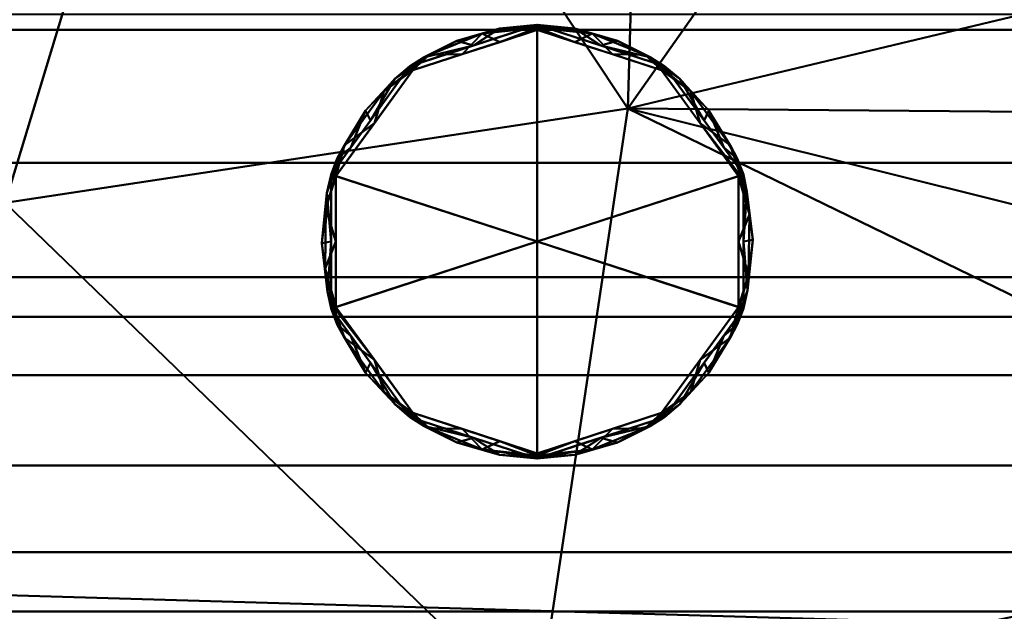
# Model space of a CAD drawing. Header units: millimetres. Extents: x -205 to 209, y -289 to 230.
# Tile 7 of 10: x 2 to 138, y 75 to 157. Entities that reach past the tile are written whole.
import ezdxf

# ---------------------------------------------------------------- set-up
doc = ezdxf.new("R2010")
doc.units = ezdxf.units.MM
doc.layers.add('3D-G-PLANOTM', color=6, linetype='Continuous', lineweight=30)

# ---------------------------------------------------------------- blocks, each defined once
blk = doc.blocks.new('族几何图形组合_2719-_3D_')
at = {"layer": '3D-G-PLANOTM', "lineweight": 40}
mesh = blk.add_polyface(dxfattribs=at)
corners = [(-200.77, 229.5, 53.75), (-146.04, 229.5, 30.53), (-88.68, 229.5, 14.81), (-29.74, 229.5, 6.88), (29.74, 229.5, 6.88), (88.69, 229.5, 14.81), (146.05, 229.5, 30.53), (200.77, 229.5, 53.75), (201.73, 201.09, 49.48), (202.53, 172.39, 47.22), (203.06, 143.58, 46.93), (203.2, 115.46, 48.49), (203.24, 87.67, 51.98), (203.55, 59.94, 57.64), (204.16, 32.42, 65.53), (204.58, 5.72, 75.22), (204.44, -20.45, 86.62), (203.56, -46.01, 99.62), (202, -70.65, 114.09), (199.68, -94.13, 129.82), (195.68, -117, 146.62), (189.29, -138.65, 163.52), (182.37, -158.94, 181.5), (174.19, -178.62, 201), (164.32, -196.82, 220.74), (152.53, -213.59, 240.58), (138.77, -228.88, 260.33), (123.4, -242.57, 280.06), (106.93, -254.6, 299.98), (89.74, -264.92, 320.25), (72.15, -273.5, 340.97), (54.47, -280.31, 362.26), (37.1, -285.34, 384.28), (20.97, -288.58, 407.54), (23.15, -288.58, 408.66), (25.27, -288.58, 409.9), (0.37, -289.11, 409.9), (-25.27, -288.58, 409.9), (-23.15, -288.58, 408.66), (-20.97, -288.58, 407.54), (-37.1, -285.34, 384.28), (-54.47, -280.31, 362.26), (-72.15, -273.5, 340.97), (-89.74, -264.92, 320.25), (-106.93, -254.6, 299.98), (-123.4, -242.57, 280.06), (-138.77, -228.88, 260.33), (-152.53, -213.59, 240.58), (-164.32, -196.82, 220.74), (-174.19, -178.62, 201), (-182.37, -158.94, 181.5), (-189.29, -138.65, 163.52), (-195.68, -117, 146.62), (-199.68, -94.13, 129.82), (-202, -70.65, 114.09), (-203.56, -46.01, 99.62), (-204.44, -20.45, 86.62), (-204.58, 5.72, 75.22), (-204.16, 32.42, 65.53), (-203.55, 59.94, 57.64), (-203.24, 87.67, 51.98), (-203.2, 115.46, 48.49), (-203.06, 143.58, 46.93), (-202.53, 172.39, 47.22), (-201.73, 201.09, 49.48), (14.93, -288.8, 409.9), (-14.97, -288.79, 409.9), (20.1, -288.69, 409.9), (-20.12, -288.69, 409.9), (22.69, -288.63, 409.9), (-22.7, -288.63, 409.9), (23.98, -288.61, 409.9), (-21.41, -288.66, 409.9), (21.4, -288.66, 409.9), (-23.98, -288.61, 409.9), (23.33, -288.62, 409.9), (-20.76, -288.67, 409.9), (20.75, -288.68, 409.9), (-23.34, -288.62, 409.9), (23.01, -288.63, 409.9), (-20.44, -288.68, 409.9), (20.43, -288.68, 409.9), (-23.02, -288.63, 409.9), (22.85, -288.63, 409.9), (-20.6, -288.68, 409.9), (20.59, -288.68, 409.9), (-22.86, -288.63, 409.9), (22.93, -288.63, 409.9), (-22.94, -288.63, 409.9), (-22.06, -288.58, 408.1), (22.06, -288.58, 408.1), (-24.1, -288.58, 409.21), (24.1, -288.58, 409.21), (-22.6, -288.58, 408.38), (21.51, -288.58, 407.82), (21.24, -288.58, 407.68), (-21.51, -288.58, 407.82), (22.6, -288.58, 408.38), (-23.62, -288.58, 408.94), (23.62, -288.58, 408.94), (-22.88, -288.58, 408.52), (21.78, -288.58, 407.96), (21.1, -288.58, 407.61), (-21.24, -288.58, 407.68), (-21.78, -288.58, 407.96), (22.88, -288.58, 408.52), (-23.39, -288.58, 408.8), (23.39, -288.58, 408.8), (-23.01, -288.58, 408.59), (21.65, -288.58, 407.89), (-23.51, -288.58, 408.87), (-21.1, -288.58, 407.61), (-21.65, -288.58, 407.89), (23.01, -288.58, 408.59), (23.27, -288.58, 408.73), (-23.27, -288.58, 408.73), (23.51, -288.58, 408.87), (-23.08, -288.58, 408.63), (-21.09, -288.67, 409.9), (-22.05, -288.65, 409.9), (22.77, -288.63, 409.9), (-22.78, -288.63, 409.9), (23.17, -288.62, 409.9), (-23.18, -288.62, 409.9), (21.07, -288.67, 409.9), (23.66, -288.61, 409.9), (-23.66, -288.61, 409.9), (22.04, -288.65, 409.9), (-21.25, -288.66, 409.9), (-20.93, -288.67, 409.9), (-21.73, -288.65, 409.9), (-22.37, -288.64, 409.9), (22.36, -288.64, 409.9), (21.23, -288.67, 409.9), (23.09, -288.63, 409.9), (-23.1, -288.62, 409.9), (20.91, -288.67, 409.9), (23.5, -288.62, 409.9), (-23.5, -288.62, 409.9), (21.72, -288.66, 409.9), (-21.57, -288.66, 409.9), (-21.89, -288.65, 409.9), (-22.54, -288.64, 409.9), (22.53, -288.64, 409.9), (21.88, -288.65, 409.9), (23.41, -288.62, 409.9), (-23.42, -288.62, 409.9), (21.56, -288.66, 409.9), (21.38, -288.58, 407.75), (-23.56, -288.58, 408.9), (22.74, -288.58, 408.45), (-21.92, -288.58, 408.03), (-22.74, -288.58, 408.45), (23.86, -288.58, 409.08), (21.92, -288.58, 408.03), (-22.33, -288.58, 408.24), (-21.38, -288.58, 407.75), (23.56, -288.58, 408.9), (-23.86, -288.58, 409.08), (22.33, -288.58, 408.24), (23.74, -288.58, 409.01), (-22.19, -288.58, 408.17), (23.68, -288.58, 408.97), (-23.74, -288.58, 409.01), (22.19, -288.58, 408.17), (23.8, -288.58, 409.04), (-23.8, -288.58, 409.04), (-23.68, -288.58, 408.97), (23.82, -288.61, 409.9), (-23.82, -288.61, 409.9), (23.74, -288.61, 409.9), (23.58, -288.62, 409.9), (-23.58, -288.61, 409.9), (-23.74, -288.61, 409.9), (23.98, -288.58, 409.14), (23.92, -288.58, 409.11), (-23.98, -288.58, 409.14), (-23.92, -288.58, 409.11), (-23.9, -288.61, 409.9), (23.9, -288.61, 409.9), (-24.04, -288.58, 409.18), (24.04, -288.58, 409.18), (31.48, -224.92, 210.63), (0, -48.21, 46), (-48.6, -245.18, 251.22), (89.63, -145.72, 125.17), (-73.59, 60.41, 14.14), (73.59, 60.41, 14.14), (-75.27, -148.09, 123.78), (95.97, -212.65, 207.98), (-100.38, -222.89, 226.76), (53.73, -263.42, 297.34), (-128.67, -160.44, 153.72), (0, 131.53, -0.89), (-46.16, -272.72, 324.88), (-15, -275.67, 328.28), (14.89, -273.21, 319.22), (-69.01, -202.5, 184.33), (-10.7, -185.38, 154.25), (-14.6, -121.5, 92.9), (-7.54, -248.17, 251.76), (-104.18, -40.3, 55.6), (104.18, -40.3, 55.6), (-86.2, 144.55, 7.04), (86.2, 144.55, 7.04)]
mesh.append_faces([[corners[k] for k in face] for face in [(28, 191, 27), (29, 191, 28), (27, 189, 26), (31, 191, 30), (123, 115, 135), (97, 132, 159), (151, 130, 89), (22, 185, 21), (133, 109, 73), (150, 132, 97), (65, 32, 67), (13, 187, 12), (88, 117, 86), (44, 190, 43), (69, 113, 120), (47, 190, 46), (115, 123, 106), (46, 190, 45), (3, 203, 2), (72, 112, 128), (117, 88, 38), (57, 201, 56), (98, 138, 167), (60, 186, 59), (59, 186, 58), (24, 189, 23), (155, 131, 93), (109, 133, 94), (148, 136, 95), (136, 148, 124), (132, 150, 143), (130, 151, 140), (131, 155, 119), (75, 157, 145), (119, 161, 141), (172, 167, 138), (175, 170, 153), (167, 172, 163), (170, 175, 168), (180, 74, 91), (74, 180, 178), (26, 189, 25), (49, 190, 48), (41, 194, 40), (66, 195, 36), (17, 202, 16), (6, 204, 5), (11, 204, 10)]], dxfattribs={"vtx0": -1, "vtx1": -1})
mesh.append_faces([[corners[k] for k in face] for face in [(189, 185, 22), (36, 195, 196), (32, 65, 191), (189, 27, 191), (14, 202, 187), (18, 185, 202), (12, 187, 204), (204, 6, 9), (193, 204, 187), (40, 194, 68), (43, 190, 194), (192, 54, 201), (1, 203, 63), (193, 203, 3), (183, 201, 186), (204, 193, 4), (186, 201, 58), (195, 66, 194), (200, 197, 198), (196, 182, 191), (200, 198, 182), (202, 183, 187), (183, 186, 187), (193, 186, 203), (185, 198, 199), (194, 190, 184), (185, 189, 182), (197, 184, 190), (182, 189, 191), (197, 192, 188), (49, 192, 190), (187, 186, 193), (195, 194, 184), (200, 195, 184), (196, 195, 200), (65, 196, 191), (192, 197, 190), (197, 188, 198), (199, 198, 188), (185, 182, 198), (201, 199, 188), (185, 199, 183), (200, 184, 197), (196, 200, 182), (199, 201, 183), (188, 192, 201), (185, 183, 202), (203, 186, 60)]], dxfattribs={"vtx0": -1, "vtx1": -1, "vtx2": -1})
mesh.append_faces([[corners[k] for k in face] for face in [(103, 76, 129), (79, 34, 114), (96, 118, 128), (75, 107, 116), (149, 78, 146), (33, 77, 85), (185, 20, 21), (75, 116, 157), (70, 108, 100), (69, 105, 113), (202, 14, 15), (187, 13, 14), (153, 170, 125), (204, 11, 12), (124, 148, 94), (204, 9, 10), (122, 114, 107), (38, 88, 82), (34, 79, 87), (67, 32, 33), (194, 41, 42), (39, 80, 84), (82, 115, 38), (174, 179, 168), (156, 129, 118), (86, 117, 108), (107, 75, 122), (190, 47, 48), (95, 136, 77), (113, 83, 120), (192, 50, 51), (72, 104, 112), (108, 70, 121), (94, 133, 124), (73, 109, 101), (39, 68, 80), (39, 84, 76), (78, 110, 106), (203, 1, 2), (108, 121, 86), (68, 39, 40), (34, 87, 83), (201, 54, 55), (114, 134, 79), (141, 161, 89), (129, 156, 103), (140, 151, 104), (143, 150, 105), (114, 122, 134), (115, 82, 135), (171, 162, 160), (98, 146, 138), (90, 144, 139), (104, 72, 140), (89, 130, 141), (131, 152, 93), (105, 69, 143), (127, 164, 159), (99, 137, 145), (78, 149, 110), (139, 154, 90), (146, 98, 149), (142, 100, 152), (125, 165, 153), (147, 101, 154), (118, 96, 156), (178, 180, 176), (164, 127, 144), (162, 171, 137), (137, 99, 162), (126, 166, 163), (144, 90, 164), (125, 160, 165), (126, 158, 166), (181, 71, 179), (160, 125, 171), (158, 126, 173), (168, 175, 174), (169, 176, 177), (176, 169, 178), (71, 181, 92), (179, 174, 181), (192, 52, 53), (190, 44, 45), (193, 3, 4), (196, 65, 36), (204, 4, 5), (203, 62, 63)]], dxfattribs={"vtx0": -1, "vtx2": -1})
mesh.append_faces([[corners[k] for k in face] for face in [(33, 85, 81, 67), (76, 103, 111, 39), (77, 33, 102, 95)]], dxfattribs={"vtx0": -1, "vtx3": -1})
mesh.append_faces([[corners[k] for k in face] for face in [(0, 1, 64)]], dxfattribs={"vtx1": -1})
mesh.append_faces([[corners[k] for k in face] for face in [(29, 30, 191), (157, 99, 145), (24, 25, 189), (147, 73, 101), (139, 147, 154), (31, 32, 191), (22, 23, 189), (132, 127, 159), (19, 20, 185), (113, 34, 83), (15, 16, 202), (8, 9, 6), (131, 142, 152), (18, 19, 185), (177, 158, 173), (142, 70, 100), (112, 96, 128), (53, 54, 192), (42, 43, 194), (66, 68, 194), (51, 52, 192), (49, 50, 192), (63, 64, 1), (123, 78, 106), (61, 62, 203), (57, 58, 201), (55, 56, 201), (155, 161, 119), (172, 126, 163), (173, 169, 177), (17, 18, 202), (60, 61, 203)]], dxfattribs={"vtx1": -1, "vtx2": -1})
mesh.append_faces([[corners[k] for k in face] for face in [(74, 37, 91), (6, 7, 8), (92, 35, 71)]], dxfattribs={"vtx2": -1})
mesh = blk.add_polyface(dxfattribs=at)
corners = [(-53.71, -280.56, 409.9), (53.71, -280.56, 409.9), (76.25, -271.67, 409.9), (97.16, -260.72, 409.9), (116.17, -248.14, 409.9), (132.97, -234.38, 409.9), (147.28, -219.87, 409.9), (158.91, -205.04, 409.9), (168.11, -190.38, 409.9), (175.25, -176.34, 409.9), (180.69, -163.42, 409.9), (184.79, -152.08, 409.9), (187.91, -142.79, 409.9), (190.35, -135.42, 409.9), (192.33, -129.21, 409.9), (194.03, -123.36, 409.9), (195.66, -117.08, 409.9), (197.25, -109.76, 409.9), (198.77, -100.85, 409.9), (200.2, -89.79, 409.9), (201.51, -76.59, 409.9), (202.64, -61.78, 409.9), (203.56, -45.96, 409.9), (204.21, -29.7, 409.9), (204.54, -13.55, 409.9), (204.6, 2.2, 409.9), (204.44, 17.43, 409.9), (204.17, 32.04, 409.9), (203.85, 45.93, 409.9), (203.56, 59, 409.9), (203.37, 71.28, 409.9), (203.26, 83.18, 409.9), (203.21, 95.16, 409.9), (203.2, 107.67, 409.9), (203.2, 121.21, 409.9), (203.13, 137.04, 409.9), (202.85, 157.55, 409.9), (-202.85, 157.55, 409.9), (-203.13, 137.04, 409.9), (-203.2, 121.21, 409.9), (-203.2, 107.67, 409.9), (-203.21, 95.16, 409.9), (-203.26, 83.18, 409.9), (-203.37, 71.28, 409.9), (-203.56, 59, 409.9), (-203.85, 45.93, 409.9), (-204.17, 32.04, 409.9), (-204.44, 17.43, 409.9), (-204.6, 2.2, 409.9), (-204.54, -13.55, 409.9), (-204.21, -29.7, 409.9), (-203.56, -45.96, 409.9), (-202.64, -61.78, 409.9), (-201.51, -76.59, 409.9), (-200.2, -89.79, 409.9), (-198.77, -100.85, 409.9), (-197.25, -109.76, 409.9), (-195.66, -117.08, 409.9), (-194.03, -123.36, 409.9), (-192.33, -129.21, 409.9), (-190.35, -135.42, 409.9), (-187.91, -142.79, 409.9), (-184.79, -152.08, 409.9), (-180.69, -163.42, 409.9), (-175.25, -176.34, 409.9), (-168.11, -190.38, 409.9), (-158.91, -205.04, 409.9), (-147.28, -219.87, 409.9), (-132.97, -234.38, 409.9), (-116.17, -248.14, 409.9), (-97.16, -260.72, 409.9), (-76.25, -271.67, 409.9)]
mesh.append_faces([[corners[k] for k in face] for face in [(38, 35, 36, 37), (2, 0, 1)]], dxfattribs={"vtx0": -1})
mesh.append_faces([[corners[k] for k in face] for face in [(19, 55, 18), (31, 42, 30)]], dxfattribs={"vtx0": -1, "vtx1": -1})
mesh.append_faces([[corners[k] for k in face] for face in [(59, 14, 18, 55)]], dxfattribs={"vtx0": -1, "vtx1": -1, "vtx2": -1, "vtx3": -1})
mesh.append_faces([[corners[k] for k in face] for face in [(4, 10, 69, 70)]], dxfattribs={"vtx0": -1, "vtx1": -1, "vtx3": -1})
mesh.append_faces([[corners[k] for k in face] for face in [(61, 12, 13, 60), (62, 11, 12, 61), (15, 17, 18, 14), (60, 13, 14, 59), (44, 28, 29, 43), (43, 29, 30, 42), (41, 32, 33, 40), (39, 34, 35, 38), (40, 33, 34, 39), (42, 31, 32, 41), (65, 67, 68, 64), (64, 68, 69, 63), (28, 44, 45)]], dxfattribs={"vtx0": -1, "vtx2": -1})
mesh.append_faces([[corners[k] for k in face] for face in [(16, 17, 15), (7, 8, 6), (66, 67, 65), (57, 58, 56)]], dxfattribs={"vtx1": -1})
mesh.append_faces([[corners[k] for k in face] for face in [(62, 63, 11), (53, 54, 20)]], dxfattribs={"vtx1": -1, "vtx2": -1})
mesh.append_faces([[corners[k] for k in face] for face in [(10, 11, 63, 69)]], dxfattribs={"vtx1": -1, "vtx2": -1, "vtx3": -1})
mesh.append_faces([[corners[k] for k in face] for face in [(3, 4, 70, 71), (2, 3, 71, 0), (8, 9, 5, 6), (4, 5, 9, 10), (23, 24, 49, 50), (22, 23, 50, 51), (24, 25, 48, 49), (25, 26, 47, 48), (26, 27, 46, 47), (27, 28, 45, 46), (21, 22, 51, 52), (20, 21, 52, 53), (19, 20, 54, 55), (58, 59, 55, 56)]], dxfattribs={"vtx1": -1, "vtx3": -1})
blk = doc.blocks.new('族几何图形组合_8211-_3D_')
at = {"layer": '3D-G-PLANOTM', "lineweight": 40}
mesh = blk.add_polyface(dxfattribs=at)
corners = [(172.5, 75, 418.3), (172.5, -114.2, 418.3), (166.62, -158.85, 418.3), (149.39, -200.45, 418.3), (121.98, -236.18, 418.3), (86.25, -263.59, 418.3), (44.65, -280.82, 418.3), (0, -286.7, 418.3), (-44.65, -280.82, 418.3), (-86.25, -263.59, 418.3), (-121.98, -236.18, 418.3), (-149.39, -200.45, 418.3), (-166.62, -158.85, 418.3), (-172.5, -114.2, 418.3), (-172.5, 75, 418.3), (-155, 75, 418.3), (-155, 155.44, 418.3), (155, 155.44, 418.3), (155, 75, 418.3)]
mesh.append_faces([[corners[k] for k in face] for face in [(18, 15, 16, 17), (1, 18, 0)]], dxfattribs={"vtx0": -1})
mesh.append_faces([[corners[k] for k in face] for face in [(7, 1, 6)]], dxfattribs={"vtx0": -1, "vtx1": -1})
mesh.append_faces([[corners[k] for k in face] for face in [(13, 18, 1, 7)]], dxfattribs={"vtx0": -1, "vtx1": -1, "vtx2": -1, "vtx3": -1})
mesh.append_faces([[corners[k] for k in face] for face in [(13, 9, 10)]], dxfattribs={"vtx0": -1, "vtx2": -1})
mesh.append_faces([[corners[k] for k in face] for face in [(13, 7, 8, 9), (1, 4, 5, 6)]], dxfattribs={"vtx0": -1, "vtx3": -1})
mesh.append_faces([[corners[k] for k in face] for face in [(11, 12, 13, 10)]], dxfattribs={"vtx2": -1})
mesh.append_faces([[corners[k] for k in face] for face in [(13, 14, 15, 18)]], dxfattribs={"vtx2": -1, "vtx3": -1})
mesh.append_faces([[corners[k] for k in face] for face in [(1, 2, 3, 4)]], dxfattribs={"vtx3": -1})
mesh = blk.add_polyface(dxfattribs=at)
corners = [(155, 155.44, 466.8), (155, 155.44, 418.3), (-155, 155.44, 418.3), (-155, 155.44, 466.8)]
mesh.append_faces([[corners[k] for k in face] for face in [(0, 1, 2, 3)]])
mesh = blk.add_polyface(dxfattribs=at)
corners = [(155, 75, 453.3), (155, 115.75, 456.9), (155, 155.44, 466.8), (-155, 155.44, 466.8), (-155, 115.75, 456.9), (-155, 75, 453.3)]
mesh.append_faces([[corners[k] for k in face] for face in [(2, 3, 4, 1), (5, 0, 1, 4)]], dxfattribs={"vtx2": -1})

msp = doc.modelspace()

# ---------------------------------------------------------------- block references
at = {"color": 251, "lineweight": 40}
msp.add_blockref('族几何图形组合_2719-_3D_', (0, 0), dxfattribs=at)
at = {"layer": '3D-G-PLANOTM', "lineweight": 40}
msp.add_blockref('族几何图形组合_8211-_3D_', (0, 0), dxfattribs=at)

# ---------------------------------------------------------------- meshes
mesh = msp.add_polyface(dxfattribs=at)
corners = [(73.65, 156.15, 415.58), (56.02, 150.42, 415.58), (45.12, 135.42, 415.58), (45.12, 116.88, 415.58), (56.02, 101.88, 415.58), (73.65, 96.15, 415.58), (73.65, 96.33, 416.99), (73.65, 96.86, 418.3), (56.43, 102.45, 418.3), (45.79, 117.1, 418.3), (45.79, 135.2, 418.3), (56.43, 149.85, 418.3), (73.65, 155.44, 418.3), (73.65, 155.97, 416.99), (63.25, 100.24, 418.3), (58.76, 100.32, 417), (51.11, 109.78, 418.3), (46.97, 112.84, 416.99), (43.83, 125.93, 416.97), (63.25, 152.06, 418.3), (58.76, 151.99, 417), (51.11, 142.53, 418.3), (46.97, 139.47, 416.99), (64.83, 99.02, 415.58), (52.41, 105.38, 417.36), (64.83, 153.29, 415.58), (52.41, 146.93, 417.36), (50.57, 109.38, 415.58), (50.57, 142.92, 415.58), (53.92, 103.65, 416.47), (49.89, 108.01, 416.67), (47.84, 113.13, 415.58), (45.98, 114.67, 416.28), (44.64, 119.2, 416.95), (45.79, 126.15, 418.3), (44.4, 130.73, 417.64), (44.54, 132.9, 416.7), (44.29, 122.43, 417.66), (45.42, 117.19, 417.61), (53.92, 148.66, 416.47), (49.89, 144.29, 416.67), (47.84, 139.17, 415.58), (45.98, 137.63, 416.28), (68.45, 98.55, 418.3), (73.65, 96.57, 417.58), (66.05, 97.38, 417.21), (68.43, 96.66, 416.35), (62.52, 98.36, 416.4), (57.92, 100.66, 416.29), (45.12, 126.15, 415.58), (68.45, 153.75, 418.3), (73.65, 155.73, 417.58), (66.05, 154.92, 417.21), (68.43, 155.64, 416.35), (62.52, 153.94, 416.4), (57.92, 151.64, 416.29)]
mesh.append_faces([[corners[k] for k in face] for face in [(43, 44, 7)]], dxfattribs={"vtx0": -1})
mesh.append_faces([[corners[k] for k in face] for face in [(8, 15, 14), (25, 53, 0), (13, 52, 51), (6, 46, 5), (27, 30, 31), (5, 46, 23), (23, 48, 4), (49, 36, 2), (3, 33, 49), (0, 53, 13)]], dxfattribs={"vtx0": -1, "vtx1": -1})
mesh.append_faces([[corners[k] for k in face] for face in [(23, 47, 48), (20, 39, 26), (20, 54, 55), (35, 36, 18), (24, 15, 8), (30, 29, 24), (32, 33, 3), (52, 50, 51), (18, 49, 33), (54, 52, 53), (6, 45, 46), (11, 20, 26), (15, 24, 29), (35, 37, 34), (18, 37, 35), (37, 18, 33), (16, 17, 24), (17, 32, 30), (40, 26, 39), (55, 39, 20), (22, 21, 26), (30, 24, 17), (48, 47, 15), (27, 29, 30), (30, 32, 31), (33, 32, 17), (37, 38, 9), (36, 49, 18), (10, 22, 35), (36, 35, 22), (36, 22, 42), (38, 37, 33), (33, 17, 38), (16, 38, 17), (26, 40, 22), (39, 28, 40), (41, 42, 40), (36, 42, 2), (40, 42, 22), (45, 14, 15), (43, 45, 44), (46, 47, 23), (47, 45, 15), (45, 47, 46), (15, 29, 48), (29, 4, 48), (53, 52, 13), (52, 20, 19), (54, 53, 25), (52, 54, 20), (25, 55, 54), (1, 39, 55)]], dxfattribs={"vtx0": -1, "vtx1": -1, "vtx2": -1})
mesh.append_faces([[corners[k] for k in face] for face in [(32, 3, 31), (35, 34, 10), (52, 19, 50), (55, 25, 1)]], dxfattribs={"vtx0": -1, "vtx2": -1})
mesh.append_faces([[corners[k] for k in face] for face in [(16, 9, 38), (43, 14, 45), (8, 16, 24), (21, 11, 26), (10, 21, 22), (11, 19, 20), (28, 41, 40), (27, 4, 29), (9, 34, 37), (1, 28, 39), (41, 2, 42), (6, 44, 45)]], dxfattribs={"vtx1": -1, "vtx2": -1})
mesh.append_faces([[corners[k] for k in face] for face in [(50, 12, 51)]], dxfattribs={"vtx2": -1})
mesh = msp.add_polyface(dxfattribs=at)
corners = [(73.65, 126.15, 409.9), (73.65, 96.15, 409.9), (56.02, 101.88, 409.9), (45.12, 116.88, 409.9), (45.12, 135.42, 409.9), (56.02, 150.42, 409.9), (73.65, 156.15, 409.9)]
mesh.append_faces([[corners[k] for k in face] for face in [(0, 4, 5, 6)]], dxfattribs={"vtx0": -1})
mesh.append_faces([[corners[k] for k in face] for face in [(0, 3, 4)]], dxfattribs={"vtx0": -1, "vtx2": -1})
mesh.append_faces([[corners[k] for k in face] for face in [(0, 1, 2, 3)]], dxfattribs={"vtx3": -1})
mesh = msp.add_polyface(dxfattribs=at)
corners = [(73.65, 156.15, 409.9), (56.02, 150.42, 409.9), (45.12, 135.42, 409.9), (45.12, 116.88, 409.9), (56.02, 101.88, 409.9), (73.65, 96.15, 409.9), (73.65, 96.15, 415.58), (56.02, 101.88, 415.58), (45.12, 116.88, 415.58), (45.12, 135.42, 415.58), (56.02, 150.42, 415.58), (73.65, 156.15, 415.58), (50.57, 109.38, 409.9), (50.57, 109.38, 415.58), (64.83, 99.02, 415.58), (64.83, 99.02, 409.9), (45.12, 126.15, 409.9), (45.12, 126.15, 415.58), (62.47, 152.52, 415.58), (64.83, 153.29, 409.9), (50.57, 142.92, 415.58), (50.57, 142.92, 409.9), (68.06, 154.33, 415.58)]
mesh.append_faces([[corners[k] for k in face] for face in [(1, 18, 19), (19, 22, 0), (18, 1, 10)]], dxfattribs={"vtx0": -1, "vtx1": -1})
mesh.append_faces([[corners[k] for k in face] for face in [(19, 18, 22)]], dxfattribs={"vtx0": -1, "vtx2": -1})
mesh.append_faces([[corners[k] for k in face] for face in [(6, 14, 15, 5)]], dxfattribs={"vtx1": -1})
mesh.append_faces([[corners[k] for k in face] for face in [(14, 7, 4, 15), (13, 8, 3, 12), (7, 13, 12, 4), (16, 3, 8, 17), (2, 16, 17, 9), (21, 2, 9, 20), (1, 21, 20, 10)]], dxfattribs={"vtx1": -1, "vtx3": -1})
mesh.append_faces([[corners[k] for k in face] for face in [(22, 11, 0)]], dxfattribs={"vtx2": -1})
mesh = msp.add_polyface(dxfattribs=at)
corners = [(73.65, 155.44, 418.3), (56.43, 149.85, 418.3), (45.79, 135.2, 418.3), (45.79, 117.1, 418.3), (56.43, 102.45, 418.3), (73.65, 96.86, 418.3), (73.65, 126.15, 418.3)]
mesh.append_faces([[corners[k] for k in face] for face in [(1, 2, 6, 0)]], dxfattribs={"vtx1": -1})
mesh.append_faces([[corners[k] for k in face] for face in [(2, 3, 6)]], dxfattribs={"vtx1": -1, "vtx2": -1})
mesh.append_faces([[corners[k] for k in face] for face in [(4, 5, 6, 3)]], dxfattribs={"vtx2": -1})
mesh = msp.add_polyface(dxfattribs=at)
corners = [(73.65, 126.15, 409.9), (73.65, 156.15, 409.9), (91.28, 150.42, 409.9), (102.18, 135.42, 409.9), (102.18, 116.88, 409.9), (91.28, 101.88, 409.9), (73.65, 96.15, 409.9)]
mesh.append_faces([[corners[k] for k in face] for face in [(0, 4, 5, 6)]], dxfattribs={"vtx0": -1})
mesh.append_faces([[corners[k] for k in face] for face in [(4, 0, 3)]], dxfattribs={"vtx0": -1, "vtx1": -1})
mesh.append_faces([[corners[k] for k in face] for face in [(0, 1, 2, 3)]], dxfattribs={"vtx3": -1})
mesh = msp.add_polyface(dxfattribs=at)
corners = [(73.65, 96.15, 415.58), (91.28, 101.88, 415.58), (102.18, 116.88, 415.58), (102.18, 135.42, 415.58), (91.28, 150.42, 415.58), (73.65, 156.15, 415.58), (73.65, 155.97, 416.99), (73.65, 155.44, 418.3), (90.87, 149.85, 418.3), (101.51, 135.2, 418.3), (101.51, 117.1, 418.3), (90.87, 102.45, 418.3), (73.65, 96.86, 418.3), (73.65, 96.33, 416.99), (84.05, 152.06, 418.3), (88.54, 151.99, 417), (96.19, 142.53, 418.3), (100.33, 139.47, 416.99), (103.47, 126.38, 416.97), (84.05, 100.24, 418.3), (88.54, 100.32, 417), (96.19, 109.78, 418.3), (100.33, 112.84, 416.99), (82.47, 153.29, 415.58), (94.89, 146.93, 417.36), (82.47, 99.02, 415.58), (94.89, 105.38, 417.36), (96.73, 142.92, 415.58), (96.73, 109.38, 415.58), (93.38, 148.66, 416.47), (97.41, 144.29, 416.67), (99.46, 139.17, 415.58), (101.32, 137.63, 416.28), (102.66, 133.1, 416.95), (101.51, 126.15, 418.3), (102.9, 121.57, 417.64), (102.76, 119.4, 416.7), (103.01, 129.88, 417.66), (101.88, 135.11, 417.61), (93.38, 103.65, 416.47), (97.41, 108.01, 416.67), (99.46, 113.13, 415.58), (101.32, 114.67, 416.28), (78.85, 153.75, 418.3), (73.65, 155.73, 417.58), (81.25, 154.92, 417.21), (78.87, 155.64, 416.35), (84.78, 153.94, 416.4), (89.38, 151.64, 416.29), (102.18, 126.15, 415.58), (78.85, 98.55, 418.3), (73.65, 96.57, 417.58), (81.25, 97.38, 417.21), (78.87, 96.66, 416.35), (84.78, 98.36, 416.4), (89.38, 100.66, 416.29)]
mesh.append_faces([[corners[k] for k in face] for face in [(43, 44, 7)]], dxfattribs={"vtx0": -1})
mesh.append_faces([[corners[k] for k in face] for face in [(8, 15, 14), (25, 53, 0), (13, 52, 51), (6, 46, 5), (27, 30, 31), (5, 46, 23), (23, 48, 4), (49, 36, 2), (3, 33, 49), (0, 53, 13)]], dxfattribs={"vtx0": -1, "vtx1": -1})
mesh.append_faces([[corners[k] for k in face] for face in [(23, 47, 48), (20, 39, 26), (20, 54, 55), (35, 36, 18), (24, 15, 8), (6, 45, 46), (32, 33, 3), (52, 50, 51), (18, 49, 33), (54, 52, 53), (11, 20, 26), (15, 24, 29), (30, 29, 24), (35, 37, 34), (18, 37, 35), (37, 18, 33), (16, 17, 24), (17, 32, 30), (40, 26, 39), (55, 39, 20), (22, 21, 26), (30, 24, 17), (48, 47, 15), (27, 29, 30), (30, 32, 31), (33, 32, 17), (37, 38, 9), (36, 49, 18), (10, 22, 35), (36, 35, 22), (36, 22, 42), (38, 37, 33), (33, 17, 38), (16, 38, 17), (26, 40, 22), (39, 28, 40), (41, 42, 40), (36, 42, 2), (40, 42, 22), (45, 14, 15), (43, 45, 44), (46, 47, 23), (47, 45, 15), (45, 47, 46), (15, 29, 48), (29, 4, 48), (53, 52, 13), (52, 20, 19), (54, 53, 25), (52, 54, 20), (25, 55, 54), (1, 39, 55)]], dxfattribs={"vtx0": -1, "vtx1": -1, "vtx2": -1})
mesh.append_faces([[corners[k] for k in face] for face in [(32, 3, 31), (35, 34, 10), (52, 19, 50), (55, 25, 1)]], dxfattribs={"vtx0": -1, "vtx2": -1})
mesh.append_faces([[corners[k] for k in face] for face in [(16, 9, 38), (43, 14, 45), (8, 16, 24), (21, 11, 26), (10, 21, 22), (11, 19, 20), (28, 41, 40), (27, 4, 29), (9, 34, 37), (1, 28, 39), (41, 2, 42), (6, 44, 45)]], dxfattribs={"vtx1": -1, "vtx2": -1})
mesh.append_faces([[corners[k] for k in face] for face in [(50, 12, 51)]], dxfattribs={"vtx2": -1})
mesh = msp.add_polyface(dxfattribs=at)
corners = [(73.65, 96.15, 409.9), (91.28, 101.88, 409.9), (102.18, 116.88, 409.9), (102.18, 135.42, 409.9), (91.28, 150.42, 409.9), (73.65, 156.15, 409.9), (73.65, 156.15, 415.58), (91.28, 150.42, 415.58), (102.18, 135.42, 415.58), (102.18, 116.88, 415.58), (91.28, 101.88, 415.58), (73.65, 96.15, 415.58), (96.73, 142.92, 409.9), (96.73, 142.92, 415.58), (82.47, 153.29, 415.58), (82.47, 153.29, 409.9), (102.18, 126.15, 409.9), (102.18, 126.15, 415.58), (84.83, 99.78, 415.58), (82.47, 99.02, 409.9), (96.73, 109.38, 415.58), (96.73, 109.38, 409.9), (79.24, 97.97, 415.58)]
mesh.append_faces([[corners[k] for k in face] for face in [(1, 18, 19), (19, 22, 0), (18, 1, 10)]], dxfattribs={"vtx0": -1, "vtx1": -1})
mesh.append_faces([[corners[k] for k in face] for face in [(19, 18, 22)]], dxfattribs={"vtx0": -1, "vtx2": -1})
mesh.append_faces([[corners[k] for k in face] for face in [(6, 14, 15, 5)]], dxfattribs={"vtx1": -1})
mesh.append_faces([[corners[k] for k in face] for face in [(14, 7, 4, 15), (13, 8, 3, 12), (7, 13, 12, 4), (16, 3, 8, 17), (2, 16, 17, 9), (21, 2, 9, 20), (1, 21, 20, 10)]], dxfattribs={"vtx1": -1, "vtx3": -1})
mesh.append_faces([[corners[k] for k in face] for face in [(22, 11, 0)]], dxfattribs={"vtx2": -1})
mesh = msp.add_polyface(dxfattribs=at)
corners = [(73.65, 96.86, 418.3), (90.87, 102.45, 418.3), (101.51, 117.1, 418.3), (101.51, 135.2, 418.3), (90.87, 149.85, 418.3), (73.65, 155.44, 418.3), (73.65, 126.15, 418.3)]
mesh.append_faces([[corners[k] for k in face] for face in [(3, 6, 2)]], dxfattribs={"vtx0": -1, "vtx1": -1})
mesh.append_faces([[corners[k] for k in face] for face in [(1, 2, 6, 0)]], dxfattribs={"vtx1": -1})
mesh.append_faces([[corners[k] for k in face] for face in [(4, 5, 6, 3)]], dxfattribs={"vtx2": -1})

doc.saveas('drawing.dxf')
